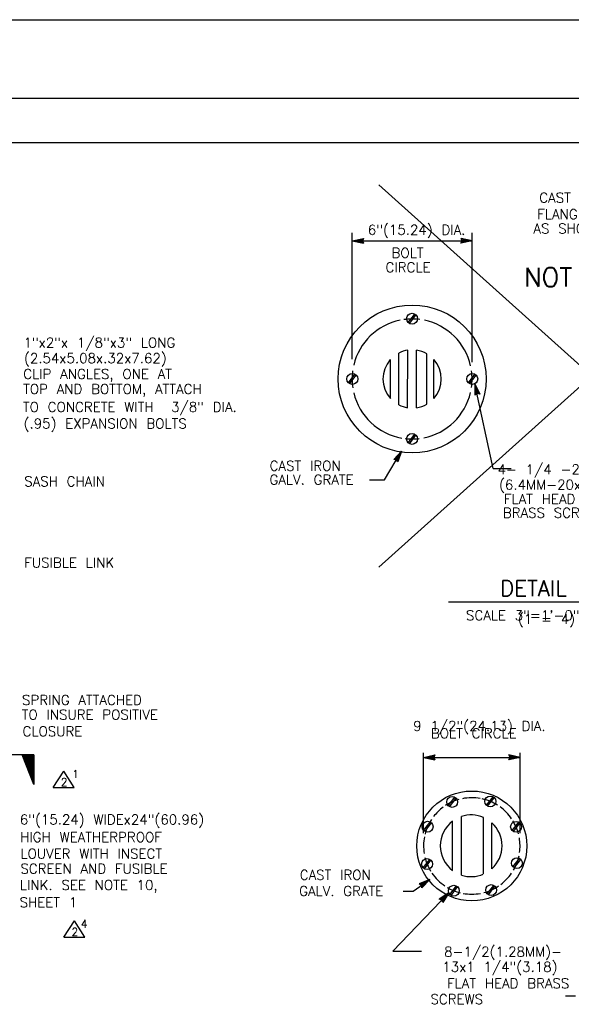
# Model space of a CAD drawing. Extents: x -17 to 2859, y -14 to 3983.
# Tile 10 of 39: x -8 to -1, y 4 to 16. Entities that reach past the tile are written whole.
import ezdxf
from ezdxf.enums import TextEntityAlignment as Align

# ---------------------------------------------------------------- set-up
doc = ezdxf.new("R2010")
doc.units = 0
doc.header["$LTSCALE"] = 25.4
doc.header["$MEASUREMENT"] = 0
doc.layers.get('0').update_dxf_attribs({"linetype": 'CONTINUOUS'})
doc.layers.add('PAN_RS', color=7, linetype='CONTINUOUS')
doc.layers.add('PAN_TS', color=7, linetype='CONTINUOUS')
doc.styles.add('TXT_SHX', font='txt.shx')

# ---------------------------------------------------------------- blocks, each defined once
blk = doc.blocks.new('LT1')
at = {"layer": 'PAN_TS', "color": 24, "linetype": 'CONTINUOUS'}
for p, q in [((0, 0), (-0.0015, -0.00032)), ((-0.0015, -0.00032), (-0.00135, 0)), ((0, 0), (-0.00149, 0.00032)), ((-0.00135, 0), (-0.00149, 0.00032)), ((-0.00039, -0.00001), (-0.00136, 0.00021)), ((-0.00128, 0), (-0.00136, 0.00021)), ((-0.00136, -0.00021), (-0.00128, 0)), ((-0.00076, 0), (-0.00122, 0.0001)), ((-0.00119, 0), (-0.00122, 0.0001)), ((-0.00076, 0), (-0.00122, -0.0001)), ((-0.00122, -0.0001), (-0.00119, 0)), ((-0.00039, -0.00001), (-0.00136, -0.00021))]:
    blk.add_line(p, q, dxfattribs=at)
blk = doc.blocks.new('REVTR1')
at = {"layer": 'PAN_TS', "color": 24, "linetype": 'CONTINUOUS'}
for p, q in [((-0.00143, 0), (-0.00004, 0.00217)), ((0.00134, 0), (-0.00004, 0.00217)), ((-0.00143, 0), (0.00134, 0))]:
    blk.add_line(p, q, dxfattribs=at)

msp = doc.modelspace()

# ---------------------------------------------------------------- linework, layer by layer
at = {"color": 7, "linetype": 'CONTINUOUS'}
for p, q in [((-3.377, 14.182), (2.043, 9.312)), ((-3.377, 9.312), (2.043, 14.182))]:
    msp.add_line(p, q, dxfattribs=at)
at = {"layer": 'PAN_RS', "color": 7, "linetype": 'CONTINUOUS'}
for p, q in [((-7.766, 6.92), (-8.09, 6.92)), ((-7.766, 6.541), (-7.916, 6.92)), ((-7.766, 6.572), (-7.904, 6.92)), ((-7.766, 6.605), (-7.891, 6.92)), ((-7.766, 6.628), (-7.882, 6.92)), ((-7.766, 6.664), (-7.868, 6.92)), ((-7.766, 6.698), (-7.854, 6.92)), ((-7.766, 6.739), (-7.838, 6.92)), ((-7.766, 6.766), (-7.827, 6.92)), ((-7.766, 6.798), (-7.815, 6.92)), ((-7.766, 6.827), (-7.803, 6.92)), ((-7.766, 6.856), (-7.792, 6.92)), ((-7.766, 6.876), (-7.784, 6.92)), ((-7.766, 6.903), (-7.773, 6.92)), ((-7.766, 6.92), (-7.766, 6.541))]:
    msp.add_line(p, q, dxfattribs=at)
at = {"layer": 'PAN_TS', "color": 7, "linetype": 'CONTINUOUS'}
for p, q in [((-17.176, 16.286), (24.824, 16.286)), ((-16.301, 15.286), (23.949, 15.286)), ((-15.023, 14.721), (23.219, 14.721)), ((-3.713, 11.961), (-3.713, 13.57)), ((-2.186, 11.921), (-2.186, 13.57)), ((-3.713, 13.469), (-2.186, 13.469)), ((-3.002, 12.426), (-2.918, 12.535)), ((-2.987, 12.414), (-2.903, 12.523)), ((-3.009, 11.341), (-3.008, 12.075)), ((-2.896, 11.341), (-2.896, 12.075)), ((-3.228, 11.46), (-3.229, 11.954)), ((-3.122, 11.378), (-3.122, 12.038)), ((-2.765, 11.388), (-2.765, 12.028)), ((-2.676, 11.46), (-2.676, 11.955)), ((-3.763, 11.659), (-3.679, 11.768)), ((-3.748, 11.647), (-3.664, 11.756)), ((-2.236, 11.659), (-2.152, 11.768)), ((-2.221, 11.647), (-2.137, 11.756)), ((-1.919, 10.569), (-2.152, 11.648)), ((-3.002, 10.895), (-2.918, 11.004)), ((-2.987, 10.883), (-2.903, 10.992)), ((-3.304, 10.421), (-3.087, 10.79)), ((-1.919, 10.569), (-1.691, 10.569)), ((-3.494, 10.421), (-3.304, 10.421)), ((-2.488, 8.869), (0.221, 8.869)), ((-2.806, 5.919), (-2.806, 6.943)), ((-1.578, 5.919), (-1.578, 6.943)), ((-2.806, 6.887), (-1.576, 6.887)), ((-2.492, 6.27), (-2.408, 6.379)), ((-2.477, 6.258), (-2.393, 6.367)), ((-2.006, 6.276), (-1.922, 6.385)), ((-1.991, 6.264), (-1.907, 6.373)), ((-2.805, 5.954), (-2.721, 6.063)), ((-2.79, 5.942), (-2.706, 6.051)), ((-2.437, 5.446), (-2.437, 6.074)), ((-2.324, 5.387), (-2.324, 6.133)), ((-2.044, 5.402), (-2.044, 6.121)), ((-1.938, 5.467), (-1.938, 6.053)), ((-1.678, 5.953), (-1.594, 6.062)), ((-1.663, 5.941), (-1.579, 6.05)), ((-2.811, 5.478), (-2.727, 5.587)), ((-2.796, 5.466), (-2.712, 5.575)), ((-1.668, 5.49), (-1.584, 5.599)), ((-1.653, 5.478), (-1.569, 5.587)), ((-2.939, 5.184), (-2.727, 5.329)), ((-3.196, 4.418), (-2.485, 5.161)), ((-3.064, 5.184), (-2.939, 5.184)), ((-2.471, 5.139), (-2.387, 5.248)), ((-2.456, 5.127), (-2.372, 5.236)), ((-1.996, 5.147), (-1.912, 5.256)), ((-1.981, 5.135), (-1.897, 5.244)), ((-3.196, 4.418), (-2.832, 4.418)), ((-1.001, 3.847), (-0.873, 3.847))]:
    msp.add_line(p, q, dxfattribs=at)
for centre, radius in [((-2.952, 11.708), 0.942), ((-2.952, 12.475), 0.0694), ((-3.713, 11.708), 0.0694), ((-2.186, 11.708), 0.0694), ((-2.952, 10.944), 0.0694), ((-2.192, 5.758), 0.7), ((-2.442, 6.319), 0.0694), ((-1.956, 6.325), 0.0694), ((-2.755, 6.003), 0.0694), ((-1.628, 6.002), 0.0694), ((-2.761, 5.527), 0.0694), ((-1.618, 5.539), 0.0694), ((-2.421, 5.188), 0.0694), ((-1.946, 5.196), 0.0694)]:
    msp.add_circle(centre, radius, dxfattribs=at)
for centre, radius, start, end in [((-2.952, 11.708), 0.764, 101.5752, 166.6352), ((-2.952, 11.708), 0.764, 82.4649, 97.9815), ((-2.952, 11.708), 0.764, 12.6913, 78.2348), ((-2.952, 11.708), 0.371, 98.6758, 117.2553), ((-2.952, 11.708), 0.371, 59.6991, 81.3242), ((-2.952, 11.708), 0.371, 138.3921, 221.9413), ((-2.952, 11.708), 0.371, 318.0587, 41.8262), ((-2.952, 11.708), 0.764, 172.2719, 188.449), ((-2.952, 11.708), 0.764, 351.8593, 7.7686), ((-2.952, 11.708), 0.764, 193.2191, 260.2534), ((-2.952, 11.708), 0.764, 281.2365, 346.8586), ((-2.952, 11.708), 0.371, 242.7447, 261.1717), ((-2.952, 11.708), 0.371, 278.6758, 300.3009), ((-2.952, 11.708), 0.764, 263.3952, 276.6879), ((-2.192, 5.758), 0.614, 105.4034, 123.2023), ((-2.192, 5.758), 0.614, 79.9483, 101.2551), ((-2.192, 5.758), 0.614, 57.8953, 77.4211), ((-2.192, 5.758), 0.614, 126.4237, 142.5385), ((-2.2, 5.76), 0.393, 66.7054, 108.3889), ((-2.192, 5.758), 0.614, 34.4653, 53.952), ((-2.192, 5.758), 0.614, 146.8034, 165.6715), ((-2.2, 5.76), 0.393, 127.1326, 232.9553), ((-2.2, 5.76), 0.393, 311.803, 48.0996), ((-2.192, 5.758), 0.614, 14.5378, 31.5891), ((-2.192, 5.758), 0.614, 169.09, 188.8951), ((-2.192, 5.758), 0.614, 352.239, 9.5081), ((-2.192, 5.758), 0.614, 193.7867, 211.3943), ((-2.192, 5.758), 0.614, 329.804, 348.0874), ((-2.192, 5.758), 0.614, 214.3114, 236.052), ((-2.2, 5.76), 0.393, 251.6111, 293.1795), ((-2.192, 5.758), 0.614, 307.0383, 325.3813), ((-2.192, 5.758), 0.614, 239.1801, 256.1449), ((-2.192, 5.758), 0.614, 259.5867, 280.1873), ((-2.192, 5.758), 0.614, 284.3535, 303.7934)]:
    msp.add_arc(centre, radius, start, end, dxfattribs=at)

# ---------------------------------------------------------------- block references
at = {"layer": 'PAN_TS', "linetype": 'CONTINUOUS'}
for p, xscale, yscale, zscale, rotation in [((-3.713, 13.469), 96, 96, 96, 180.0000000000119), ((-2.152, 11.648), 96.00013757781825, 96.00013757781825, 96.00013757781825, 102.1853576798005), ((-3.087, 10.79), 96.00025879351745, 96.00025879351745, 96.00025879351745, 59.54121883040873), ((-2.806, 6.887), 96, 96, 96, 180.0000000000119), ((-2.727, 5.329), 96.00021049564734, 96.00021049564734, 96.00021049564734, 34.37064453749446), ((-2.485, 5.161), 95.99999479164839, 95.99999479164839, 95.99999479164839, 46.26072407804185)]:
    msp.add_blockref('LT1', p, dxfattribs=dict(at, xscale=xscale, yscale=yscale, zscale=zscale, rotation=rotation))
at = {"layer": 'PAN_TS', "linetype": 'CONTINUOUS', "xscale": 96, "yscale": 96, "zscale": 96}
for name, p in [('LT1', (-2.186, 13.469)), ('LT1', (-1.576, 6.887)), ('REVTR1', (-7.382, 6.502)), ('REVTR1', (-7.246, 4.594))]:
    msp.add_blockref(name, p, dxfattribs=at)

# ---------------------------------------------------------------- texts
at = {"layer": 'PAN_TS', "color": 7, "linetype": 'CONTINUOUS', "style": 'TXT_SHX'}
for s, height, p in [('CAST IRON GALV.', 0.125, (-0.6, 13.955)), ('FLANGE TAPPED', 0.125, (-0.684, 13.745)), ('6"(15.24) DIA.', 0.125, (-2.894, 13.546)), ('AS SHOWN', 0.125, (-0.955, 13.562)), ('BOLT', 0.125, (-3.01, 13.252)), ('CIRCLE', 0.125, (-3.004, 13.068)), ('NOT USED', 0.24, (-0.693, 12.885)), ('CAST IRON', 0.125, (-4.313, 10.539)), ('4- 1/4 -20x1"', 0.125, (-1.145, 10.493)), ('GALV. GRATE', 0.125, (-4.232, 10.363)), ('(6.4MM-20x2.54)', 0.125, (-1.098, 10.298)), ('FLAT HEAD', 0.125, (-1.329, 10.115)), ('BRASS SCREWS', 0.125, (-1.138, 9.94)), ('DETAIL', 0.2, (-1.407, 8.942)), ('(1 = 4)', 0.125, (-1.241, 8.586)), ('9 1/2"(24.13) DIA.', 0.125, (-2.095, 7.225)), ('BOLT CIRCLE', 0.125, (-2.167, 7.131)), ('1', 0.1, (-7.235, 6.624)), ('2', 0.1, (-7.381, 6.521)), ('CAST IRON', 0.125, (-3.93, 5.327)), ('GALV. GRATE', 0.125, (-3.855, 5.121)), ('4', 0.1, (-7.127, 4.716)), ('2', 0.1, (-7.245, 4.613)), ('8-1/2(1.28MM)- ', 0.125, (-1.738, 4.348)), (' 13x1 1/4"(3.18)', 0.125, (-1.89, 4.155)), ('FLAT HEAD BRASS  ', 0.125, (-1.618, 3.945)), ('  SCREWS', 0.125, (-2.495, 3.743))]:
    msp.add_text(s, height=height, dxfattribs=at).set_placement(p, align=Align.CENTER)
for s, p in [('1"x2"x 1/8"x3" LONG', (-7.898, 12.109)), ('(2.54x5.08x.32x7.62)', (-7.892, 11.91)), ('CLIP ANGLES, ONE AT', (-7.902, 11.709)), ('TOP AND BOTTOM, ATTACH', (-7.904, 11.517)), ('TO CONCRETE WITH  3/8" DIA.', (-7.906, 11.289)), ('(.95) EXPANSION BOLTS', (-7.897, 11.078)), ('SASH CHAIN', (-7.889, 10.34)), ('FUSIBLE LINK', (-7.889, 9.306)), ('SCALE 3"=1\'-0"', (-2.266, 8.634)), ('SPRING ATTACHED', (-7.917, 7.555)), ('TO INSURE POSITIVE', (-7.922, 7.369)), ('CLOSURE', (-7.911, 7.155)), ('6"(15.24) WIDEx24"(60.96)', (-7.945, 6.032)), ('HIGH WEATHERPROOF', (-7.942, 5.808)), ('LOUVER WITH INSECT', (-7.938, 5.597)), ('SCREEN AND FUSIBLE', (-7.938, 5.405)), ('LINK. SEE NOTE 10,', (-7.945, 5.197)), ('SHEET 1', (-7.948, 4.978))]:
    msp.add_text(s, height=0.125, dxfattribs=at).set_placement(p)

doc.saveas('drawing.dxf')
